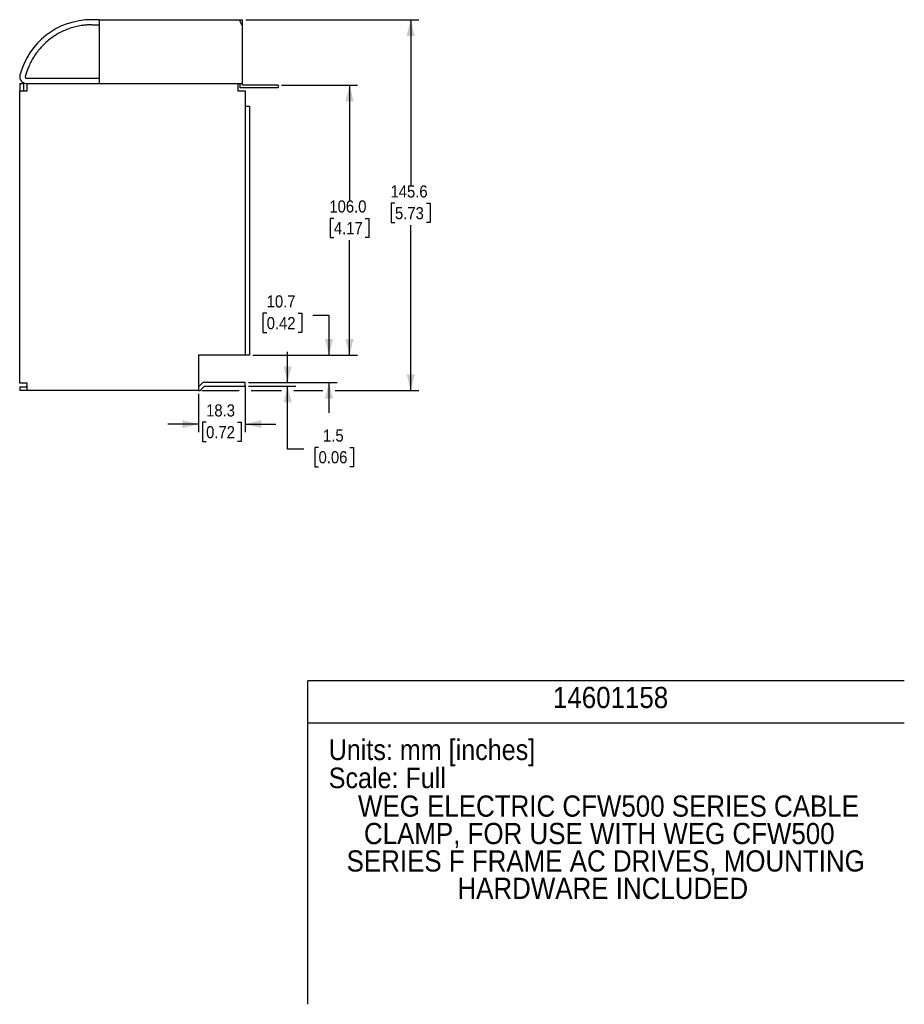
# Model space of a CAD drawing. Header units: millimetres. Extents: x 17 to 1016, y 0 to 620.
# Tile 3 of 3: x 669 to 1016, y 0 to 387. Entities that reach past the tile are written whole.
import ezdxf
from ezdxf.enums import TextEntityAlignment as Align

# ---------------------------------------------------------------- set-up
doc = ezdxf.new("R2010")
doc.units = ezdxf.units.MM
doc.linetypes.add('SLD-Solid', pattern=[0])
doc.layers.add('DIMENSIONS', color=140, linetype='SLD-Solid', lineweight=25)
doc.layers.add('TEXT', color=140, linetype='SLD-Solid', lineweight=25)
doc.layers.add('SLD-DEFPOINTS', color=7, linetype='Continuous', plot=False)
doc.layers.get('SLD-DEFPOINTS').off()
doc.styles.add('SLDTEXTSTYLE0', font='GOTHIC.TTF', dxfattribs={"width": 0.913})
doc.dimstyles.new('SLDDIMSTYLE0', dxfattribs={"dimtxt": 4.7625, "dimasz": 6.35, "dimexe": 0, "dimexo": 0.0625, "dimgap": 1.190625, "dimtad": 0, "dimtih": 1, "dimtoh": 1, "dimdec": 1, "dimrnd": 1e-09, "dimzin": 12, "dimdsep": 46, "dimtxsty": 'SLDTEXTSTYLE0', "dimsah": 1, "dimcen": 0.09, "dimadec": 0, "dimazin": 3, "dimtfac": 1, "dimtdec": 1, "dimtofl": 0, "dimtmove": 0, "dimatfit": 3, "dimfxl": 0, "dimfrac": 2, "dimtolj": 1, "dimtzin": 12, "dimarcsym": 0})
doc.dimstyles.new('SLDDIMSTYLE1', dxfattribs={"dimtxt": 4.7625, "dimasz": 6.35, "dimexe": 0, "dimexo": 0.0625, "dimgap": 1.190625, "dimtad": 0, "dimtih": 1, "dimtoh": 1, "dimdec": 1, "dimrnd": 1e-09, "dimzin": 12, "dimdsep": 46, "dimtxsty": 'SLDTEXTSTYLE0', "dimsah": 1, "dimcen": 0.09, "dimadec": 0, "dimazin": 3, "dimtfac": 1, "dimtdec": 1, "dimtmove": 0, "dimatfit": 0, "dimfxl": 0, "dimfrac": 2, "dimtolj": 1, "dimtzin": 12, "dimarcsym": 0})
doc.dimstyles.new('SLDDIMSTYLE2', dxfattribs={"dimtxt": 4.7625, "dimasz": 6.35, "dimexe": 0, "dimexo": 0.0625, "dimgap": 1.190625, "dimtad": 0, "dimtih": 1, "dimtoh": 1, "dimdec": 1, "dimrnd": 1e-09, "dimzin": 4, "dimdsep": 46, "dimtxsty": 'SLDTEXTSTYLE0', "dimsah": 1, "dimcen": 0.09, "dimadec": 0, "dimazin": 1, "dimtfac": 1, "dimtdec": 1, "dimtofl": 0, "dimtmove": 0, "dimatfit": 3, "dimfxl": 0, "dimfrac": 2, "dimtolj": 1, "dimtzin": 12, "dimarcsym": 0})

# ---------------------------------------------------------------- blocks, each defined once
blk = doc.blocks.new('Block1_1')
at = {"color": 140, "linetype": 'SLD-Solid', "lineweight": 18}
for q in [(1016, 127), (781.81, 0)]:
    blk.add_line((1016, 0), q, dxfattribs=at)
at = {"layer": 'TEXT'}
for p, q in [((1016, 127), (781.81, 127)), ((781.81, 0), (781.81, 127)), ((781.81, 110.49), (1016, 110.49))]:
    blk.add_line(p, q, dxfattribs=at)
at = {"layer": 'TEXT', "char_height": 8.0747, "attachment_point": 1, "style": 'SLDTEXTSTYLE0'}
for s, insert in [('Units: mm [inches]', (790.02, 103.99)), ('Scale: Full', (790.02, 92.95))]:
    blk.add_mtext(s, dxfattribs=dict(at, insert=insert))
at = {"layer": 'TEXT', "color": 140, "style": 'SLDTEXTSTYLE0', "width": 0.913}
for tag, p in [('AUTOATTR1', (878.06, 113.83)), ('AUTOATTR0_0', (801.53, 71.18)), ('AUTOATTR0_1', (803.87, 60.4)), ('AUTOATTR0_2', (797.06, 49.63)), ('AUTOATTR0_3', (840.56, 38.86))]:
    blk.add_attdef(tag, text='', height=8.33, dxfattribs=at).set_placement(p, align=Align.BOTTOM_LEFT)
blk = doc.blocks.new('_D_10')
at = {"layer": 'DIMENSIONS'}
for p, q in [((757.48, 386.63), (825.39, 386.63)), ((822.21, 386.63), (822.21, 321.66)), ((816.05, 314.53), (814.6, 314.53)), ((814.6, 314.53), (814.6, 306.97)), ((828.37, 314.53), (829.82, 314.53)), ((829.82, 314.53), (829.82, 306.97)), ((814.6, 306.97), (816.05, 306.97)), ((822.21, 241.03), (822.21, 306.01)), ((829.82, 306.97), (828.37, 306.97)), ((740.18, 241.03), (754.83, 241.03)), ((759.59, 241.03), (771.52, 241.03)), ((776.28, 241.03), (787.76, 241.03)), ((792.52, 241.03), (825.39, 241.03))]:
    blk.add_line(p, q, dxfattribs=at)
for points in [[(822.21, 386.63), (820.62, 380.28), (823.8, 380.28)], [(822.21, 241.03), (823.8, 247.38), (820.62, 247.38)]]:
    blk.add_solid(points, dxfattribs=at)
at = {"layer": 'DIMENSIONS', "char_height": 4.763, "attachment_point": 1, "style": 'SLDTEXTSTYLE0'}
for s, insert in [('145.6', (814.29, 321.58)), ('5.73', (816.05, 313.06))]:
    blk.add_mtext(s, dxfattribs=dict(at, insert=insert))
blk = doc.blocks.new('_D_11')
at = {"layer": 'DIMENSIONS'}
for p, q in [((771.48, 360.93), (801.39, 360.93)), ((798.21, 360.93), (798.21, 315.76)), ((792.05, 308.63), (790.6, 308.63)), ((790.6, 308.63), (790.6, 301.07)), ((804.37, 308.63), (805.82, 308.63)), ((805.82, 308.63), (805.82, 301.07)), ((790.6, 301.07), (792.05, 301.07)), ((798.21, 254.93), (798.21, 300.11)), ((805.82, 301.07), (804.37, 301.07)), ((760.18, 254.93), (801.39, 254.93))]:
    blk.add_line(p, q, dxfattribs=at)
for points in [[(798.21, 360.93), (796.62, 354.58), (799.8, 354.58)], [(798.21, 254.93), (799.8, 261.28), (796.62, 261.28)]]:
    blk.add_solid(points, dxfattribs=at)
at = {"layer": 'DIMENSIONS', "char_height": 4.763, "attachment_point": 1, "style": 'SLDTEXTSTYLE0'}
for s, insert in [('106.0', (790.29, 315.68)), ('4.17', (792.05, 307.16))]:
    blk.add_mtext(s, dxfattribs=dict(at, insert=insert))
blk = doc.blocks.new('_D_12')
at = {"layer": 'DIMENSIONS'}
for p, q in [((738.91, 239.76), (738.91, 224.66)), ((757.21, 242.96), (757.21, 224.66)), ((741.9, 228.53), (740.45, 228.53)), ((740.45, 228.53), (740.45, 220.97)), ((754.22, 228.53), (755.67, 228.53)), ((755.67, 228.53), (755.67, 220.97)), ((738.91, 227.83), (726.91, 227.83)), ((757.21, 227.83), (769.21, 227.83)), ((740.45, 220.97), (741.9, 220.97)), ((755.67, 220.97), (754.22, 220.97))]:
    blk.add_line(p, q, dxfattribs=at)
for points in [[(738.91, 227.83), (732.56, 229.42), (732.56, 226.25)], [(757.21, 227.83), (763.56, 226.25), (763.56, 229.42)]]:
    blk.add_solid(points, dxfattribs=at)
at = {"layer": 'DIMENSIONS', "char_height": 4.763, "attachment_point": 1, "style": 'SLDTEXTSTYLE0'}
for s, insert in [('18.3', (741.9, 235.58)), ('0.72', (741.9, 227.06))]:
    blk.add_mtext(s, dxfattribs=dict(at, insert=insert))
blk = doc.blocks.new('_D_13')
at = {"layer": 'DIMENSIONS'}
for p, q in [((765.68, 271.35), (764.23, 271.35)), ((764.23, 271.35), (764.23, 263.79)), ((777.99, 271.35), (779.44, 271.35)), ((779.44, 271.35), (779.44, 263.79)), ((783.79, 270.65), (790.14, 270.65)), ((790.14, 270.65), (790.14, 254.93)), ((764.23, 263.79), (765.68, 263.79)), ((779.44, 263.79), (777.99, 263.79)), ((760.18, 254.93), (793.32, 254.93)), ((758.48, 244.23), (793.32, 244.23)), ((790.14, 244.23), (790.14, 232.23))]:
    blk.add_line(p, q, dxfattribs=at)
for points in [[(790.14, 254.93), (791.73, 261.28), (788.55, 261.28)], [(790.14, 244.23), (788.55, 237.88), (791.73, 237.88)]]:
    blk.add_solid(points, dxfattribs=at)
at = {"layer": 'DIMENSIONS', "char_height": 4.763, "attachment_point": 1, "style": 'SLDTEXTSTYLE0'}
for s, insert in [('10.7', (765.68, 278.4)), ('0.42', (765.68, 269.87))]:
    blk.add_mtext(s, dxfattribs=dict(at, insert=insert))
blk = doc.blocks.new('_D_14')
at = {"layer": 'DIMENSIONS'}
for p, q in [((773.9, 244.23), (773.9, 256.23)), ((758.48, 244.23), (777.07, 244.23)), ((758.48, 242.73), (777.07, 242.73)), ((773.9, 217.97), (773.9, 242.73)), ((780.25, 217.97), (773.9, 217.97)), ((786.04, 218.67), (784.59, 218.67)), ((784.59, 218.67), (784.59, 211.11)), ((798.36, 218.67), (799.81, 218.67)), ((799.81, 218.67), (799.81, 211.11)), ((784.59, 211.11), (786.04, 211.11)), ((799.81, 211.11), (798.36, 211.11))]:
    blk.add_line(p, q, dxfattribs=at)
for points in [[(773.9, 244.23), (775.48, 250.58), (772.31, 250.58)], [(773.9, 242.73), (772.31, 236.38), (775.48, 236.38)]]:
    blk.add_solid(points, dxfattribs=at)
at = {"layer": 'DIMENSIONS', "char_height": 4.763, "attachment_point": 1, "style": 'SLDTEXTSTYLE0'}
for s, insert in [('1.5', (787.8, 225.72)), ('0.06', (786.04, 217.2))]:
    blk.add_mtext(s, dxfattribs=dict(at, insert=insert))

msp = doc.modelspace()

# ---------------------------------------------------------------- linework, layer by layer
for p, q in [((699.9, 386.63), (696.87, 386.63)), ((699.9, 386.63), (699.9, 361.63)), ((699.9, 386.63), (755.01, 386.63)), ((755.07, 386.63), (756.21, 386.63)), ((697.09, 384.63), (699.9, 384.63)), ((756.21, 361.63), (756.21, 384.23)), ((671.4, 363.63), (699.9, 363.63)), ((668.71, 361.63), (670.21, 361.63)), ((668.71, 361.63), (668.71, 358.73)), ((670.21, 361.63), (670.21, 358.73)), ((671.31, 361.63), (671.61, 361.63)), ((671.61, 358.73), (671.61, 361.63)), ((671.61, 361.63), (754.31, 361.63)), ((699.9, 361.63), (756.21, 361.63)), ((754.31, 361.63), (754.31, 358.73)), ((755.21, 359.93), (755.21, 361.63)), ((770.21, 359.93), (755.21, 359.93)), ((756.21, 360.93), (756.21, 361.63)), ((770.21, 360.93), (756.21, 360.93)), ((770.21, 360.93), (770.21, 359.93)), ((668.71, 243.93), (668.71, 358.73)), ((668.71, 358.73), (671.61, 358.73)), ((754.31, 358.73), (757.21, 358.73)), ((757.21, 358.73), (757.21, 254.93)), ((757.21, 352.73), (758.91, 352.73)), ((758.91, 352.73), (758.91, 254.93)), ((757.21, 254.93), (738.91, 254.93)), ((738.91, 254.93), (738.91, 241.03)), ((758.91, 254.93), (757.21, 254.93)), ((671.61, 243.93), (668.71, 243.93)), ((671.61, 241.03), (671.61, 243.93)), ((740.61, 244.23), (738.91, 242.53)), ((757.21, 244.23), (740.61, 244.23)), ((757.21, 242.73), (757.21, 244.23)), ((668.71, 242.53), (668.71, 241.03)), ((668.71, 242.53), (671.61, 242.53)), ((671.61, 241.03), (668.71, 241.03)), ((738.91, 241.03), (671.61, 241.03)), ((738.91, 241.03), (739.53, 241.03)), ((739.53, 241.03), (741.23, 242.73)), ((741.23, 242.73), (757.21, 242.73))]:
    msp.add_line(p, q)
for centre, radius, start, end in [((696.87, 357.63), 29, 90, 165.5225), ((671.31, 364.23), 2.6, 165.5225, 270)]:
    msp.add_arc(centre, radius, start, end)
for points, knots in [([(756.21, 384.23), (755.97, 384.61), (755.73, 384.99), (755.32, 385.79), (755.15, 386.2), (755.01, 386.63)], [0, 0, 0, 0, 0.5, 0.5, 1, 1, 1, 1]), ([(756.21, 384.23), (756.21, 384.63), (756.21, 385.02), (756.21, 385.82), (756.21, 386.23), (756.21, 386.63)], [0, 0, 0, 0, 0.5, 0.5, 1, 1, 1, 1]), ([(697.09, 384.63), (696.91, 384.63), (696.56, 384.63), (696.03, 384.61), (695.5, 384.59), (694.97, 384.55), (694.44, 384.5), (693.91, 384.45), (693.38, 384.38), (692.3, 384.22), (690.68, 383.89), (688.53, 383.27), (686.42, 382.47), (683.66, 381.14), (680.42, 379.04), (677.59, 376.42), (675.63, 374.07), (674.33, 372.22), (673.2, 370.29), (672.44, 368.7), (671.95, 367.49), (671.65, 366.7), (671.38, 365.89), (671.13, 365.08), (670.99, 364.53), (670.91, 364.26)], [0, 0, 0, 0, 0.014898, 0.029778, 0.044648, 0.059512, 0.074377, 0.089248, 0.104131, 0.119032, 0.181033, 0.243049, 0.306842, 0.37065, 0.500001, 0.629353, 0.693146, 0.756953, 0.818955, 0.880971, 0.904798, 0.928591, 0.952373, 0.976168, 1, 1, 1, 1]), ([(670.9, 364.13), (670.9, 364.11), (670.9, 364.07), (670.91, 364), (670.94, 363.93), (670.98, 363.85), (671.04, 363.78), (671.12, 363.71), (671.21, 363.67), (671.3, 363.64), (671.37, 363.63), (671.4, 363.63)], [0, 0, 0, 0, 0.082958, 0.165864, 0.250136, 0.37367, 0.500082, 0.623614, 0.750025, 0.874287, 1, 1, 1, 1])]:
    msp.add_open_spline(points, degree=3, knots=knots)
msp.add_open_spline([(670.91, 364.26), (670.9, 364.22), (670.9, 364.17), (670.9, 364.13)], degree=3)

# ---------------------------------------------------------------- block references
at = {"layer": 'SLD-DEFPOINTS'}
msp.add_blockref('Block1_1', (0, 0), dxfattribs=at).add_auto_attribs({'AUTOATTR0_0': 'WEG ELECTRIC CFW500 SERIES CABLE ', 'AUTOATTR0_1': 'CLAMP, FOR USE WITH WEG CFW500 ', 'AUTOATTR0_2': 'SERIES F FRAME AC DRIVES, MOUNTING ', 'AUTOATTR0_3': 'HARDWARE INCLUDED', 'AUTOATTR1': '14601158'})

# ---------------------------------------------------------------- dimensions: what is measured, and where the dimension line sits
at = {"layer": 'DIMENSIONS'}
for base, p1, p2, dimstyle, picture, middle in [((822.21, 241.03), (756.21, 386.63), (738.91, 241.03), 'SLDDIMSTYLE0', '_D_10', (822.21, 313.83)), ((798.21, 254.93), (770.21, 360.93), (758.91, 254.93), 'SLDDIMSTYLE2', '_D_11', (798.21, 307.93)), ((790.14, 244.23), (758.91, 254.93), (757.21, 244.23), 'SLDDIMSTYLE1', '_D_13', (790.14, 270.65)), ((773.9, 244.23), (757.21, 242.73), (757.21, 244.23), 'SLDDIMSTYLE1', '_D_14', (773.9, 217.97))]:
    dim = msp.add_linear_dim(base=base, p1=p1, p2=p2, angle=90, dimstyle=dimstyle, dxfattribs=at)
    dim.commit()
    dim.dimension.update_dxf_attribs({"geometry": picture, "text_midpoint": middle, "dimtype": 160})
dim = msp.add_linear_dim(base=(757.21, 227.83), p1=(738.91, 241.03), p2=(757.21, 244.23), dimstyle='SLDDIMSTYLE1', dxfattribs=at)
dim.commit()
dim.dimension.update_dxf_attribs({"geometry": '_D_12', "text_midpoint": (748.06, 227.83), "dimtype": 160})

doc.saveas('drawing.dxf')
